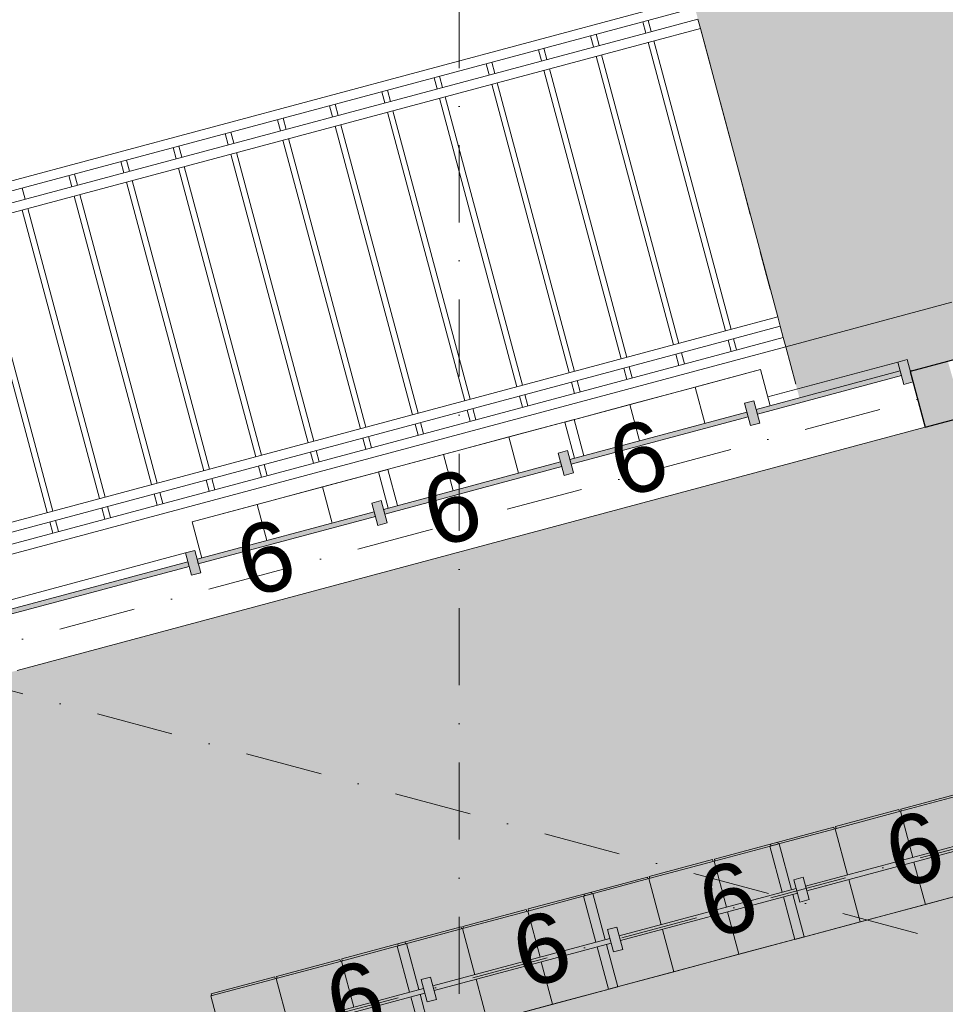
# Model space of a CAD drawing. Header units: millimetres. Extents: x -2530 to 151695, y -8763 to 71774.
# Tile 226 of 256: x 118722 to 123520, y 21116 to 26221. Entities that reach past the tile are written whole.
import ezdxf

# ---------------------------------------------------------------- set-up
doc = ezdxf.new("R2010")
doc.units = ezdxf.units.MM
doc.linetypes.add('Hidden', pattern=[400, 200, -200])
doc.linetypes.add('RR_Level', pattern=[800, 400, -200, 0, -200])
for name, color, linetype, lineweight in [('A-____-NOTE-TEXT', 131, 'Continuous', 13), ('A-AREA-____-OTLN', 32, 'Hidden', 13), ('A-AREA-____-PATT', 32, 'Continuous', 9), ('A-FLOR-____-OTLN', 192, 'Continuous', 18), ('A-FLOR-HRAL-OTLN', 11, 'Continuous', 13), ('A-GENM-____-OTLN', 13, 'Continuous', 13), ('A-GLAZ-CURT-MCUT', 52, 'Continuous', 13), ('A-GLAZ-CURT-OTLN', 52, 'Continuous', 13), ('A-GLAZ-CWMG-MCUT', 51, 'Continuous', 13), ('A-GLAZ-CWMG-OTLN', 51, 'Continuous', 13), ('I-FURN-PNLS-OTLN', 30, 'Continuous', 13), ('S-COLS-____-MCUT', 52, 'Continuous', 25), ('S-COLS-____-OTLN', 52, 'Continuous', 18), ('S-GRID-____-OTLN', 1, 'Continuous', 9), ('S-STRS-____-OTLN', 31, 'Continuous', 13)]:
    doc.layers.add(name, color=color, linetype=linetype, lineweight=lineweight)
doc.styles.add('Arial', font='arial.ttf', dxfattribs={"height": 360})

# ---------------------------------------------------------------- blocks, each defined once
blk = doc.blocks.new('NLRS_28_SC_LIB_kolom recht_generiek_ISR - kolom beton_ONTWERP-6193514-plot_V2 Copy 1')
at = {"layer": 'S-COLS-____-OTLN', "lineweight": 13}
blk.add_hatch(color=256, dxfattribs=at).paths.add_polyline_path([(150, 150), (-150, 150), (-150, -150), (-115, -150), (-54.8, 75), (-51.4, -150), (150, -150), (150, 120.7)])
at = {"layer": 'S-COLS-____-MCUT'}
for p, q in [((150, 150), (-150, 150)), ((-150, 150), (-150, -150)), ((150, -150), (150, 150)), ((-150, -150), (150, -150))]:
    blk.add_line(p, q, dxfattribs=at)
blk = doc.blocks.new('NLRS_21_CWP_UN_system_panel_GEN - oz_glas-6173902-plot_V2 Copy 1')
at = {"layer": 'A-GLAZ-CURT-OTLN'}
blk.add_hatch(color=127, dxfattribs=at).paths.add_polyline_path([(475, -12.5), (475, 12.5), (-475, 12.5), (-475, -12.5)])
at = {"layer": 'A-GLAZ-CURT-MCUT'}
for p, q in [((475, 12.5), (-475, 12.5)), ((-475, 12.5), (-475, -12.5)), ((475, -12.5), (475, 12.5)), ((-475, -12.5), (475, -12.5))]:
    blk.add_line(p, q, dxfattribs=at)
blk = doc.blocks.new('NLRS_21_CWM_UN_rechthoek_GEN - 67x114-6008502-plot_V2 Copy 1')
at = {"layer": 'A-GLAZ-CWMG-OTLN'}
blk.add_line((119581.1, 23456), (118663.5, 23210.1), dxfattribs=at)
blk = doc.blocks.new('NLRS_21_CWM_UN_rechthoek_GEN - 67x114-6173922-plot_V2 Copy 1')
at = {"layer": 'A-GLAZ-CWMG-OTLN'}
blk.add_hatch(color=127, dxfattribs=at).paths.add_polyline_path([(-50, 60), (0, 60), (0, -60), (-50, -60), (-50, 12.5)])
at = {"layer": 'A-GLAZ-CWMG-MCUT'}
for p, q in [((-50, 60), (0, 60)), ((-50, -60), (-50, 60)), ((0, 60), (0, -60)), ((0, -60), (-50, -60))]:
    blk.add_line(p, q, dxfattribs=at)
blk = doc.blocks.new('NLRS_21_CWP_UN_system_panel_GEN - oz_glas-6173924-plot_V2 Copy 1')
at = {"layer": 'A-GLAZ-CURT-OTLN'}
blk.add_hatch(color=127, dxfattribs=at).paths.add_polyline_path([(-386.7, -12.5), (386.7, -12.5), (386.7, 12.5), (-386.7, 12.5), (-386.7, -3)])
at = {"layer": 'A-GLAZ-CURT-MCUT'}
for p, q in [((386.7, 12.5), (-386.7, 12.5)), ((-386.7, 12.5), (-386.7, -12.5)), ((386.7, -12.5), (386.7, 12.5)), ((-386.7, -12.5), (386.7, -12.5))]:
    blk.add_line(p, q, dxfattribs=at)
blk = doc.blocks.new('NLRS_21_CWM_UN_rechthoek_GEN - 67x114-6070497-plot_V2 Copy 1')
at = {"layer": 'A-GLAZ-CWMG-OTLN'}
blk.add_line((123274.1, 24445.5), (122599.6, 24264.8), dxfattribs=at)
blk = doc.blocks.new('NLRS_21_CWM_UN_rechthoek_GEN - 67x114-6173925-plot_V2 Copy 1')
at = {"layer": 'A-GLAZ-CWMG-OTLN'}
blk.add_hatch(color=127, dxfattribs=at).paths.add_polyline_path([(-25, 60), (25, 60), (25, -60), (-25, -60), (-25, 12.5)])
at = {"layer": 'A-GLAZ-CWMG-MCUT'}
for p, q in [((-25, 60), (25, 60)), ((-25, -60), (-25, 60)), ((25, 60), (25, -60)), ((25, -60), (-25, -60))]:
    blk.add_line(p, q, dxfattribs=at)
blk = doc.blocks.new('Lockers vide4 - Lockers vide-6076881-plot_V2 Copy 1')
at = {"layer": 'A-GENM-____-OTLN'}
for p, q in [((113658.2, 28850), (118531.6, 28850)), ((118531.6, 28850), (113658.2, 28850)), ((113650, 28550), (113650, 28547)), ((113650, 28547), (113658.2, 28547))]:
    blk.add_line(p, q, dxfattribs=at)
blk = doc.blocks.new('NLRS_21_CWP_UN_system_panel_GEN - oz_glas-6173885-plot_V2 Copy 1')
at = {"layer": 'A-GLAZ-CURT-OTLN'}
blk.add_hatch(color=127, dxfattribs=at).paths.add_polyline_path([(-475, -12.5), (475, -12.5), (475, 12.5), (-475, 12.5)])
at = {"layer": 'A-GLAZ-CURT-MCUT'}
for p, q in [((475, 12.5), (-475, 12.5)), ((-475, 12.5), (-475, -12.5)), ((475, -12.5), (475, 12.5)), ((-475, -12.5), (475, -12.5))]:
    blk.add_line(p, q, dxfattribs=at)
blk = doc.blocks.new('NLRS_21_CWM_UN_rechthoek_GEN - 67x114-6173901-plot_V2 Copy 1')
at = {"layer": 'A-GLAZ-CWMG-OTLN'}
blk.add_hatch(color=127, dxfattribs=at).paths.add_polyline_path([(-25, -12.5), (-25, 60), (25, 60), (25, -60), (-25, -60)])
at = {"layer": 'A-GLAZ-CWMG-MCUT'}
for p, q in [((-25, 60), (25, 60)), ((-25, -60), (-25, 60)), ((25, 60), (25, -60)), ((25, -60), (-25, -60))]:
    blk.add_line(p, q, dxfattribs=at)
blk = doc.blocks.new('Railing - Railing-6206679-plot_V2 Copy 1')
at = {"layer": 'A-FLOR-HRAL-OTLN'}
for p, q in [((121938.8, 26258.3), (122209.2, 26330.7)), ((122209.2, 26330.7), (122222.2, 26282.4)), ((116259.1, 24736.4), (121938.8, 26258.3)), ((121951.7, 26210), (122222.2, 26282.4)), ((116272.1, 24688.1), (121951.7, 26210)), ((121967.2, 26152), (122237.7, 26224.5)), ((122237.7, 26224.5), (122250.6, 26176.2)), ((116287.6, 24630.2), (121967.2, 26152)), ((121980.2, 26103.7), (122250.6, 26176.2)), ((116300.5, 24581.9), (121980.2, 26103.7)), ((116272.1, 24688.1), (116259.1, 24736.4)), ((116300.5, 24581.9), (116287.6, 24630.2))]:
    blk.add_line(p, q, dxfattribs=at)
blk = doc.blocks.new('Railing - Railing-6206680-plot_V2 Copy 1')
at = {"layer": 'A-FLOR-HRAL-OTLN'}
for p, q in [((122381.1, 24607.3), (122651.6, 24679.8)), ((122651.6, 24679.8), (122664.5, 24631.5)), ((122394.1, 24559), (122664.5, 24631.5)), ((116701.5, 23085.4), (122381.1, 24607.3)), ((116714.4, 23037.2), (122394.1, 24559)), ((122409.6, 24501.1), (122680.1, 24573.5)), ((122680.1, 24573.5), (122693, 24525.2)), ((122422.5, 24452.8), (122693, 24525.2)), ((116730, 22979.2), (122409.6, 24501.1)), ((116742.9, 22930.9), (122422.5, 24452.8)), ((116714.4, 23037.2), (116701.5, 23085.4)), ((116742.9, 22930.9), (116730, 22979.2))]:
    blk.add_line(p, q, dxfattribs=at)
blk = doc.blocks.new('NLRS_82_FUS_UN_lockers_GEN - 2 hoog-6540071-plot_V2 Copy 1')
at = {"layer": 'I-FURN-PNLS-OTLN', "lineweight": 9}
for p, q in [((0, 0), (1050, 0)), ((0, -227.5), (0, 0)), ((0, 0), (350, 0)), ((350, -227.5), (350, 0)), ((350, 0), (700, 0)), ((350, 0), (350, -227.5)), ((700, -227.5), (700, 0)), ((700, 0), (1050, 0)), ((700, 0), (700, -227.5)), ((1050, 0), (1050, -227.5)), ((0, 0), (1050, 0)), ((0, -500), (0, -252.5)), ((350, -500), (350, -252.5)), ((350, -252.5), (350, -500)), ((700, -500), (700, -252.5)), ((700, -252.5), (700, -500)), ((1050, -252.5), (1050, -500)), ((0, -500), (350, -500)), ((5, -500), (5, -510)), ((345, -510), (5, -510)), ((345, -500), (345, -510)), ((350, -500), (700, -500)), ((355, -500), (355, -510)), ((695, -510), (355, -510)), ((695, -500), (695, -510)), ((700, -500), (1050, -500)), ((705, -500), (705, -510)), ((1045, -510), (705, -510)), ((1045, -500), (1045, -510))]:
    blk.add_line(p, q, dxfattribs=at)
blk = doc.blocks.new('NLRS_82_FUS_UN_lockers_GEN - 2 hoog-V229-plot_V2 Copy 1')
at = {"layer": 'I-FURN-PNLS-OTLN', "lineweight": 9}
for p, q in [((0, 0), (1050, 0)), ((0, -194.5), (0, 0)), ((0, 0), (350, 0)), ((350, -194.5), (350, 0)), ((350, 0), (700, 0)), ((350, 0), (350, -194.5)), ((700, -194.5), (700, 0)), ((700, 0), (1050, 0)), ((700, 0), (700, -194.5)), ((1050, 0), (1050, -194.5)), ((0, 0), (1050, 0))]:
    blk.add_line(p, q, dxfattribs=at)

msp = doc.modelspace()

# ---------------------------------------------------------------- hatches: boundary and pattern name
at = {"layer": 'A-AREA-____-PATT', "transparency": 33554509}
h = msp.add_hatch(color=10, dxfattribs=at)
h.paths.add_polyline_path([(106266.9148, 17364.4423), (106488.3079, 17422.1053), (106491.7754, 17409.1644), (106540.0717, 17422.1053), (106552.3656, 17376.2238), (107469.9952, 17622.1019), (107457.7013, 17667.9834), (107505.9976, 17680.9244), (107518.2915, 17635.0429), (108322.4355, 17850.5126), (108310.1416, 17896.3941), (108358.4379, 17909.3351), (108373.9671, 17851.3795), (109372.7344, 18118.9984), (109357.2052, 18176.954), (109405.5015, 18189.8949), (109421.0307, 18131.9394), (109453.3784, 18140.6069), (109450.1431, 18152.681), (109997.3509, 18299.3049), (109985.057, 18345.1863), (110033.3533, 18358.1273), (110029.471, 18372.6162), (110174.7747, 18409.8911), (110178.2422, 18396.9502), (110226.5385, 18409.8911), (110238.8324, 18364.0096), (111156.4619, 18609.8877), (111144.168, 18655.7692), (111192.4643, 18668.7102), (111204.7582, 18622.8287), (112122.3878, 18868.7068), (112110.0938, 18914.5882), (112158.3901, 18927.5292), (112170.684, 18881.6477), (113088.3136, 19127.5258), (113076.0197, 19173.4073), (113124.316, 19186.3482), (113136.6099, 19140.4668), (114054.2394, 19386.3449), (114041.9455, 19432.2263), (114090.2418, 19445.1673), (114102.5357, 19399.2858), (115020.1652, 19645.1639), (115007.8713, 19691.0454), (115056.1676, 19703.9863), (115068.4615, 19658.1049), (115986.0911, 19903.983), (115973.7972, 19949.8644), (116022.0934, 19962.8054), (116034.3873, 19916.9239), (116952.0169, 20162.802), (116939.723, 20208.6835), (116988.0193, 20221.6244), (117000.3132, 20175.7429), (117691.9161, 20361.0574), (117679.6222, 20406.9389), (117727.9185, 20419.8798), (117743.4476, 20361.9243), (118742.2149, 20629.5432), (118722.8035, 20701.9876), (118868.1071, 20739.2625), (118871.5746, 20726.3216), (118919.8709, 20739.2625), (118932.1648, 20693.381), (119849.7944, 20939.2591), (119837.5005, 20985.1406), (119885.7967, 20998.0816), (119898.0907, 20952.2001), (120815.7202, 21198.0782), (120803.4263, 21243.9597), (120851.7226, 21256.9006), (120864.0165, 21211.0191), (121781.646, 21456.8972), (121769.3521, 21502.7787), (121817.6484, 21515.7197), (121829.9423, 21469.8382), (122747.5718, 21715.7163), (122735.2779, 21761.5977), (122783.5742, 21774.5387), (122795.8681, 21728.6572), (123713.4977, 21974.5353), (123701.2038, 22020.4168), (123749.5001, 22033.3577), (123761.794, 21987.4763), (124679.4235, 22233.3544), (124667.1296, 22279.2358), (124715.4259, 22292.1768), (124727.7198, 22246.2953), (124936.3598, 22302.2002), (124924.0659, 22348.0817), (124972.3621, 22361.0227), (124987.8913, 22303.0671), (125986.6586, 22570.686), (125967.2472, 22643.1304), (126112.5508, 22680.4054), (126116.0183, 22667.4644), (126164.3146, 22680.4054), (126176.6085, 22634.5239), (127094.2381, 22880.402), (127081.9442, 22926.2834), (127130.2404, 22939.2244), (127142.5343, 22893.3429), (128060.1639, 23139.221), (128047.87, 23185.1025), (128096.1663, 23198.0434), (128108.4602, 23152.162), (129026.0897, 23398.0401), (129013.7958, 23443.9215), (129062.0921, 23456.8625), (129074.386, 23410.981), (129992.0155, 23656.8591), (129979.7216, 23702.7406), (130028.0179, 23715.6815), (130040.3118, 23669.8001), (130957.9414, 23915.6782), (130945.6475, 23961.5596), (130993.9438, 23974.5006), (131006.2377, 23928.6191), (131923.8672, 24174.4972), (131911.5733, 24220.3787), (131959.8696, 24233.3196), (131972.1635, 24187.4381), (132084.2109, 24217.4612), (132071.917, 24263.3426), (132120.2133, 24276.2836), (132135.7424, 24218.328), (133134.5097, 24485.9469), (133118.9806, 24543.9025), (133167.2769, 24556.8434), (133182.806, 24498.8879), (133231.1023, 24511.8288), (133211.6909, 24584.2733), (135925, 25311.3023), (135925, 25328.7527), (135940, 25328.7527), (135940, 25428.7527), (136000, 25428.7527), (136000, 26462.7527), (135940, 26462.7527), (135940, 26512.7527), (135987.5, 26512.7527), (135987.5, 27328.7527), (135940, 27328.7527), (135940, 27378.7527), (135987.5, 27378.7527), (135987.5, 27942.6064), (135940, 27942.6064), (135940, 27992.6064), (135925, 27992.6064), (135925, 28550), (135850, 28550), (135850, 28850), (135925, 28850), (135925, 29325), (135940, 29325), (135940, 29375), (136000, 29375), (136000, 30425), (135940, 30425), (135940, 30475), (135987.5, 30475), (135987.5, 30875), (135940, 30875), (135940, 30925), (135925, 30925), (135925, 30940), (135875, 30940), (135875, 30987.5), (134975, 30987.5), (134975, 30940), (134925, 30940), (134925, 30987.5), (133975, 30987.5), (133975, 30940), (133925, 30940), (133925, 30987.5), (132975, 30987.5), (132975, 30940), (132925, 30940), (132925, 30987.5), (131975, 30987.5), (131975, 30940), (131925, 30940), (131925, 30987.5), (130975, 30987.5), (130975, 30940), (130925, 30940), (130925, 30987.5), (129975, 30987.5), (129975, 30940), (129925, 30940), (129925, 30987.5), (129659, 30987.5), (129659, 30940), (129609, 30940), (129609, 31000), (128615, 31000), (128615, 30940), (128565, 30940), (128565, 30925), (128425, 30925), (128425, 31000), (127391, 31000), (127391, 30940), (127341, 30940), (127341, 30987.5), (126425, 30987.5), (126425, 30940), (126375, 30940), (126375, 30987.5), (125425, 30987.5), (125425, 30940), (125375, 30940), (125375, 30987.5), (124425, 30987.5), (124425, 30940), (124375, 30940), (124375, 30987.5), (123425, 30987.5), (123425, 30940), (123375, 30940), (123375, 30987.5), (122425, 30987.5), (122425, 30940), (122375, 30940), (122375, 30987.5), (121425, 30987.5), (121425, 30940), (121375, 30940), (121375, 30987.5), (121125, 30987.5), (121125, 30940), (121075, 30939.1509), (121075, 30925), (120925, 30925), (120925, 31000), (119891, 31000), (119891, 30940), (119841, 30940), (119841, 30987.5), (118925, 30987.5), (118925, 30940), (118875, 30940), (118875, 30987.5), (117925, 30987.5), (117925, 30940), (117875, 30940), (117875, 30987.5), (116925, 30987.5), (116925, 30940), (116875, 30940), (116875, 30987.5), (115925, 30987.5), (115925, 30940), (115875, 30940), (115875, 30987.5), (114925, 30987.5), (114925, 30940), (114875, 30940), (114875, 30987.5), (113925, 30987.5), (113925, 30940), (113875, 30940), (113875, 30987.5), (113625, 30987.5), (113625, 30940), (113575, 30940), (113575, 30925), (113425, 30925), (113425, 31000), (112391, 31000), (112391, 30940), (112341, 30940), (112341, 30987.5), (111425, 30987.5), (111425, 30940), (111375, 30940), (111375, 30987.5), (110425, 30987.5), (110425, 30940), (110375, 30940), (110375, 30987.5), (109425, 30987.5), (109425, 30940), (109375, 30940), (109375, 30987.5), (108425, 30987.5), (108425, 30940), (108375, 30940), (108375, 30987.5), (107425, 30987.5), (107425, 30940), (107375, 30940), (107375, 30987.5), (106425, 30987.5), (106425, 30940), (106375, 30940), (106375, 30987.5), (106125, 30987.5), (106125, 30940), (106075, 30940), (106075, 30925), (105925, 30925), (105925, 31000), (104891, 31000), (104891, 30940), (104841, 30940), (104841, 30987.5), (103925, 30987.5), (103925, 30940), (103875, 30940), (103875, 30987.5), (102925, 30987.5), (102925, 30940), (102875, 30940), (102875, 30987.5), (101925, 30987.5), (101925, 30940), (101875, 30940), (101875, 30987.5), (100925, 30987.5), (100925, 30940), (100875, 30940), (100875, 30987.5), (99925, 30987.5), (99925, 30940), (99875, 30940), (99875, 30987.5), (98925, 30987.5), (98925, 30940), (98875, 30940), (98875, 30987.5), (98625, 30987.5), (98625, 30940), (98575, 30940), (98575, 30925), (98500, 30925), (98500, 28796.3818), (98524.8745, 28794.9122), (98559.0475, 28785.7556), (98595.5035, 28763.5345), (98624.2224, 28731.9427), (98642.8775, 28693.5395), (98649.9575, 28651.4362), (98644.8889, 28609.0437), (98624.2224, 28565.1216), (98600.8991, 28536.8738), (98559.0475, 28510.8673), (98517.8079, 28499.7752), (98500, 28498.9273), (98500, 26643.4112), (98289.3819, 26851.8505), (96416.9154, 24978.8298), (98500, 22895.7453), (98500.0795, 22628.921), (98575, 22628.921), (98575, 22089.5271), (98578.1697, 22088.6778), (98614.6257, 22066.4567), (98646.262, 22028.8589), (98661.9996, 21996.4617), (98669.0797, 21954.3584), (98661.9996, 21907.2689), (98647.2043, 21872.7186), (98620.0212, 21839.796), (98584.6638, 21815.8655), (98575, 21812.7763), (98575, 19360.7799), (98913.7456, 19270.0133), (98926.0395, 19315.8947), (98974.3358, 19302.9538), (98962.0419, 19257.0723), (99879.6714, 19011.1942), (99891.9653, 19057.0757), (99940.2616, 19044.1347), (99927.9677, 18998.2533), (100845.5972, 18752.3752), (100842.362, 18740.3011), (100890.6583, 18727.3601), (100910.0697, 18799.8046), (101054.9586, 18760.9817), (101051.0754, 18746.4894), (101099.0642, 18732.401), (101087.0778, 18687.6669), (101956.411, 18454.7298), (101968.7049, 18500.6113), (102017.0012, 18487.6703), (102004.7073, 18441.7888), (102922.3369, 18195.9108), (102934.6308, 18241.7922), (102982.9271, 18228.8513), (102970.6332, 18182.9698), (103888.2627, 17937.0917), (103900.5566, 17982.9732), (103948.8529, 17970.0322), (103936.559, 17924.1508), (104854.1885, 17678.2727), (104866.4824, 17724.1541), (104914.7787, 17711.2132), (104902.4848, 17665.3317), (105820.1143, 17419.4536), (105832.4082, 17465.3351), (105880.7045, 17452.3941), (105868.4106, 17406.5127), (106018.1291, 17366.3957), (106030.423, 17412.2772), (106078.7193, 17399.3362), (106082.6025, 17413.8286), (106264.6179, 17365.0577)])
h.paths.add_polyline_path([(106144.5421, 19557.4964), (106105.7193, 19702.3853), (106178.1637, 19721.7967), (105163.7444, 23507.6611), (105091.3, 23488.2496), (105053.4321, 23629.5744), (105125.8766, 23648.9858), (105078.5044, 23825.7811), (105000.8766, 23825.7811), (105000.8766, 24115.4922), (104597.455, 25621.0821), (104525.0105, 25601.6707), (104451.5629, 25875.7811), (104529.2086, 25875.7811), (103835.5984, 28464.3694), (103763.154, 28444.9579), (103674.7195, 28775), (103984.8752, 28775), (103984.8752, 28700), (105524.8752, 28700), (105524.8752, 28775), (106080.5016, 28775), (106080.5016, 28700), (107784.5016, 28700), (107784.5016, 28775), (108282.5016, 28775), (108282.5016, 28850), (108582.5016, 28850), (108582.5016, 28775), (108650, 28775), (108650, 28700), (109684, 28700), (109684, 28775), (111375.0016, 28775), (111375.0016, 28700), (112409.0016, 28700), (112409.0016, 28775), (113350, 28775), (113350, 28850), (114580, 28850), (114580, 28840), (114575, 28840), (114575, 28559.5), (114650, 28559.5), (114650, 28607), (114700, 28607), (114700, 28559.5), (115650, 28559.5), (115650, 28607), (115700, 28607), (115700, 28559.5), (116650, 28559.5), (116650, 28607), (116700, 28607), (116700, 28559.5), (117625, 28559.5), (117625, 28840), (117620, 28840), (117620, 28850), (119580, 28850), (119580, 28840), (119575, 28840), (119575, 28559.5), (119650, 28559.5), (119650, 28607), (119700, 28607), (119700, 28559.5), (120650, 28559.5), (120650, 28607), (120700, 28607), (120700, 28559.5), (121650, 28559.5), (121650, 28607), (121700, 28607), (121700, 28559.5), (122625, 28559.5), (122625, 28840), (122620, 28840), (122620, 28850), (123650, 28850), (123650, 28607), (123700, 28607), (123700, 28547), (124650, 28547), (124650, 28607), (124700, 28607), (124700, 28547), (125650, 28547), (125648.6159, 28850), (128650, 28850), (128650, 28775), (132325, 28775), (132325, 26572.529), (128683.7939, 25596.8707), (128703.2053, 25524.4263), (125733.2343, 24728.6249), (125658.0474, 25009.2264), (125642.1629, 25004.9702), (125654.4568, 24959.0887), (125606.1606, 24946.1478), (125590.6314, 25004.1033), (124673.0019, 24758.2252), (124688.531, 24700.2697), (124640.2347, 24687.3287), (124624.7056, 24745.2843), (123707.076, 24499.4062), (123722.6052, 24441.4506), (123643.2652, 24420.1915), (123706.1583, 24185.4716), (113446.6291, 21436.439), (113427.2177, 21508.8834), (113325.2347, 21481.5572), (113305.8233, 21554.0016), (110408.0458, 20777.5445), (110427.4573, 20705.1001), (110234.2721, 20653.3363), (110214.8607, 20725.7807), (109216.0934, 20458.1618), (109235.5048, 20385.7174), (108414.4678, 20165.7212), (108395.0564, 20238.1656), (107396.2891, 19970.5467), (107415.7005, 19898.1023), (106190.7207, 19569.8699)])
h.paths.add_polyline_path([(103260.522, 20526.8367), (103219.2823, 20537.8869), (103182.8263, 20560.108), (103151.19, 20597.7058), (103135.4524, 20630.103), (103129.226, 20679.3456), (103133.441, 20714.5988), (103154.1075, 20758.5209), (103177.4308, 20786.7686), (103212.7882, 20810.6992), (103253.4554, 20823.6991), (103299.9296, 20823.6991), (103337.3774, 20813.665), (103373.8334, 20791.4439), (103405.4698, 20753.8461), (103421.2074, 20721.4489), (103428.2874, 20679.3456), (103423.2187, 20636.9531), (103401.4531, 20591.6998), (103379.2289, 20564.7832), (103343.8715, 20540.8527), (103303.2044, 20527.8528)])
h.paths.add_polyline_path([(113625, 21794.8162), (113634.4184, 21797.3399), (113633.6419, 21800.2376), (113625, 21797.922)])
h.paths.add_polyline_path([(113625, 28547), (113650, 28547), (113650, 28550), (113625, 28548.4043)])
h.paths.add_polyline_path([(119930, 28840), (119920, 28840), (119920, 28850), (119930, 28850)])
h.paths.add_polyline_path([(120280, 28840), (120270, 28840), (120270, 28850), (120280, 28850)])
h.paths.add_polyline_path([(121920, 28840), (121920, 28850), (121930, 28850), (121930, 28840), (121925, 28840)])
h.paths.add_polyline_path([(122270, 28840), (122270, 28850), (122280, 28850), (122280, 28840), (122275, 28840)])
h.paths.add_polyline_path([(121275, 28840), (121270, 28840), (121270, 28850), (121280, 28850), (121280, 28840)])
h.paths.add_polyline_path([(120920, 28840), (120920, 28850), (120930, 28850), (120930, 28840), (120925, 28840)])
h.paths.add_polyline_path([(115925, 28840), (115920, 28840), (115920, 28850), (115930, 28850), (115930, 28840)])
h.paths.add_polyline_path([(116270, 28840), (116270, 28850), (116280, 28850), (116280, 28840), (116275, 28840)])
h.paths.add_polyline_path([(116920, 28840), (116920, 28850), (116930, 28850), (116930, 28840), (116925, 28840)])
h.paths.add_polyline_path([(117275, 28840), (117270, 28840), (117270, 28850), (117280, 28850), (117280, 28840)])
h.paths.add_polyline_path([(114920, 28840), (114920, 28850), (114930, 28850), (114930, 28840), (114925, 28840)])
h.paths.add_polyline_path([(115280, 28840), (115270, 28840), (115270, 28850), (115280, 28850)])
h = msp.add_hatch(color=10, dxfattribs=at)
h.paths.add_polyline_path([(122764.1521, 24259.6914), (123286.1945, 24400.5014), (123274.1329, 24445.516), (123322.4292, 24458.4569), (123338.7348, 24400.7094), (123346.4908, 24400.5014), (123346.6957, 24399.7367), (123628.5125, 24475.2493), (123612.2069, 24536.1026), (123691.5615, 24557.3072), (123707.076, 24499.4062), (124624.7056, 24745.2843), (124609.1764, 24803.2398), (124657.4727, 24816.1808), (124673.0019, 24758.2252), (125590.6314, 25004.1033), (125575.1023, 25062.0589), (125623.3986, 25074.9998), (125635.6925, 25029.1183), (125675, 25039.6507), (125675, 28487), (125650, 28487), (125648.6159, 28547), (124700, 28547), (124700, 28487), (124650, 28487), (124650, 28547), (123700, 28547), (123700, 28487), (123650, 28487), (123650, 26716.7893), (122209.2182, 26330.733), (122751.8582, 24305.5729)])
h.paths.add_polyline_path([(123691.5615, 24557.3617), (123691.5469, 24557.3617), (123706.1583, 24561.2768)])
h = msp.add_hatch(color=10, dxfattribs=at)
h.paths.add_polyline_path([(120863.8346, 13291.1062), (127963.3896, 15193.4255), (127927.8014, 15326.2423), (127855.357, 15306.8309), (127777.7113, 15596.6086), (127850.1557, 15616.02), (125986.6586, 22570.686), (124987.8913, 22303.0671), (125003.4204, 22245.1116), (124955.1241, 22232.1706), (124942.8302, 22278.0521), (124734.1903, 22222.1472), (124746.4842, 22176.2657), (124698.1879, 22163.3247), (124685.894, 22209.2062), (123768.2644, 21963.3281), (123780.5583, 21917.4466), (123732.262, 21904.5057), (123719.9681, 21950.3872), (122802.3386, 21704.5091), (122814.6325, 21658.6276), (122766.3362, 21645.6866), (122754.0423, 21691.5681), (121836.4128, 21445.69), (121848.7067, 21399.8086), (121800.4104, 21386.8676), (121788.1165, 21432.7491), (120870.487, 21186.871), (120882.7809, 21140.9895), (120834.4846, 21128.0486), (120822.1907, 21173.93), (119904.5611, 20928.0519), (119916.855, 20882.1705), (119868.5587, 20869.2295), (119856.2648, 20915.111), (118938.6353, 20669.2329), (118950.9292, 20623.3514), (118902.6329, 20610.4105), (120750.6009, 13713.7001), (120823.0453, 13733.1115), (120900.691, 13443.3337), (120828.2466, 13423.9223), (120843.8504, 13365.688)])
h.paths.add_polyline_path([(127278.9163, 17937.8283), (127303.8823, 17944.5179), (126794.397, 19845.9429), (126769.431, 19839.2533), (127221.0378, 18153.8337)])

# ---------------------------------------------------------------- linework, layer by layer
at = {"layer": 'A-AREA-____-OTLN', "color": 9}
for p, q in [((122250.6292, 26176.1848), (122651.5917, 24679.7726)), ((122664.5327, 24631.4763), (122680.0618, 24573.5207)), ((122693.0028, 24525.2244), (122751.8582, 24305.5729))]:
    msp.add_line(p, q, dxfattribs=at)
at = {"layer": 'A-FLOR-____-OTLN'}
msp.add_line((122693.0028, 24525.2244), (123553.3515, 24755.7542), dxfattribs=at)
at = {"layer": 'S-GRID-____-OTLN', "linetype": 'RR_Level'}
for p, q in [((121000, 48773.1142), (121000, -857.0614)), ((65026.4766, 37117.0697), (146431.6199, 15304.6273)), ((75650.9249, 11464.402), (144032.124, 29787.0891)), ((76246.2087, 9242.7726), (144032.124, 27405.9539))]:
    msp.add_line(p, q, dxfattribs=at)
at = {"layer": 'S-STRS-____-OTLN'}
for p, q in [((121951.6999, 26209.9673), (121967.2291, 26152.0118)), ((121980.6777, 26217.7319), (121996.2068, 26159.7764)), ((121710.2185, 26145.2626), (121725.7476, 26087.307)), ((122250.6292, 26176.1848), (122651.5917, 24679.7726)), ((121681.2407, 26137.498), (121696.7698, 26079.5425)), ((121980.17, 26103.7155), (122381.1325, 24607.3032)), ((122009.1478, 26111.4801), (122410.1103, 24615.0678)), ((121410.7815, 26065.0287), (121426.3106, 26007.0731)), ((121439.7592, 26072.7933), (121455.2884, 26014.8377)), ((121738.6886, 26039.0107), (122139.651, 24542.5985)), ((121140.3222, 25992.5594), (121155.8514, 25934.6038)), ((121169.3, 26000.3239), (121184.8291, 25942.3684)), ((121709.7108, 26031.2462), (122110.6733, 24534.8339)), ((121439.2516, 25958.7768), (121840.214, 24462.3646)), ((121468.2293, 25966.5414), (121869.1918, 24470.1291)), ((120869.863, 25920.09), (120885.3921, 25862.1345)), ((120898.8408, 25927.8546), (120914.3699, 25869.899)), ((121168.7923, 25886.3075), (121569.7548, 24389.8952)), ((121197.7701, 25894.0721), (121598.7326, 24397.6598)), ((120599.4038, 25847.6207), (120614.9329, 25789.6651)), ((120628.3815, 25855.3853), (120643.9107, 25797.4297)), ((120898.3331, 25813.8382), (121299.2956, 24317.4259)), ((120927.3109, 25821.6027), (121328.2733, 24325.1905)), ((120328.9445, 25775.1514), (120344.4737, 25717.1958)), ((120357.9223, 25782.9159), (120373.4515, 25724.9604)), ((120627.8739, 25741.3688), (121028.8363, 24244.9566)), ((120656.8516, 25749.1334), (121057.8141, 24252.7211)), ((120058.4853, 25702.682), (120074.0144, 25644.7265)), ((120087.4631, 25710.4466), (120102.9922, 25652.491)), ((119788.0261, 25630.2127), (119803.5552, 25572.2571)), ((119817.0038, 25637.9773), (119832.533, 25580.0217)), ((120357.4146, 25668.8995), (120758.3771, 24172.4872)), ((120386.3924, 25676.6641), (120787.3549, 24180.2518)), ((120086.9554, 25596.4302), (120487.9179, 24100.0179)), ((120115.9332, 25604.1948), (120516.8956, 24107.7825)), ((119517.5668, 25557.7434), (119533.096, 25499.7878)), ((119546.5446, 25565.5079), (119562.0738, 25507.5524)), ((119845.4739, 25531.7254), (120246.4364, 24035.3131)), ((119247.1076, 25485.274), (119262.6368, 25427.3185)), ((119276.0854, 25493.0386), (119291.6145, 25435.083)), ((119816.4962, 25523.9608), (120217.4586, 24027.5486)), ((119546.0369, 25451.4915), (119946.9994, 23955.0792)), ((119575.0147, 25459.2561), (119975.9772, 23962.8438)), ((118976.6484, 25412.8047), (118992.1775, 25354.8491)), ((119005.6262, 25420.5693), (119021.1553, 25362.6137)), ((119275.5777, 25379.0222), (119676.5402, 23882.6099)), ((119304.5555, 25386.7868), (119705.5179, 23890.3745)), ((118735.1669, 25348.0999), (118750.6961, 25290.1444)), ((119005.1185, 25306.5528), (119406.0809, 23810.1406)), ((119034.0962, 25314.3174), (119435.0587, 23817.9051)), ((118734.6592, 25234.0835), (119135.6217, 23737.6712)), ((118763.637, 25241.8481), (119164.5995, 23745.4358)), ((118464.2, 25161.6142), (118865.1625, 23665.2019)), ((118493.1778, 25169.3788), (118894.1402, 23672.9665)), ((122664.5327, 24631.4763), (122680.0618, 24573.5207)), ((122394.0734, 24559.0069), (122409.6026, 24501.0514)), ((122423.0512, 24566.7715), (122438.5804, 24508.8159)), ((122123.6142, 24486.5376), (122139.1433, 24428.582)), ((122152.592, 24494.3022), (122168.1211, 24436.3466)), ((121853.155, 24414.0683), (121868.6841, 24356.1127)), ((121882.1327, 24421.8328), (121897.6619, 24363.8773)), ((121582.6957, 24341.5989), (121598.2249, 24283.6434)), ((121611.6735, 24349.3635), (121627.2027, 24291.408)), ((121312.2365, 24269.1296), (121327.7657, 24211.174)), ((121341.2143, 24276.8942), (121356.7434, 24218.9386)), ((121070.7551, 24204.4248), (121086.2842, 24146.4693)), ((121041.7773, 24196.6603), (121057.3064, 24138.7047)), ((120771.318, 24124.1909), (120786.8472, 24066.2354)), ((120800.2958, 24131.9555), (120815.825, 24074)), ((120500.8588, 24051.7216), (120516.388, 23993.766)), ((120529.8366, 24059.4862), (120545.3657, 24001.5306)), ((120230.3996, 23979.2523), (120245.9287, 23921.2967)), ((120259.3774, 23987.0168), (120274.9065, 23929.0613)), ((119959.9404, 23906.7829), (119975.4695, 23848.8274)), ((119988.9181, 23914.5475), (120004.4473, 23856.592)), ((119689.4811, 23834.3136), (119705.0103, 23776.3581)), ((119718.4589, 23842.0782), (119733.988, 23784.1226)), ((119419.0219, 23761.8443), (119434.551, 23703.8887)), ((119447.9997, 23769.6088), (119463.5288, 23711.6533)), ((119177.5404, 23697.1395), (119193.0696, 23639.184)), ((119148.5627, 23689.3749), (119164.0918, 23631.4194)), ((118878.1034, 23616.9056), (118893.6326, 23558.9501)), ((118907.0812, 23624.6702), (118922.6103, 23566.7146))]:
    msp.add_line(p, q, dxfattribs=at)

# ---------------------------------------------------------------- block references
at = {"layer": 'A-FLOR-HRAL-OTLN'}
for name in ['Railing - Railing-6206679-plot_V2 Copy 1', 'Railing - Railing-6206680-plot_V2 Copy 1']:
    msp.add_blockref(name, (0, 0), dxfattribs=at)
at = {"layer": 'A-GENM-____-OTLN', "rotation": 195.0000000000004}
msp.add_blockref('Lockers vide4 - Lockers vide-6076881-plot_V2 Copy 1', (225734.8821, 81391.7035), dxfattribs=at)
at = {"layer": 'A-GLAZ-CURT-OTLN'}
for name, p, rotation in [('NLRS_21_CWP_UN_system_panel_GEN - oz_glas-6173924-plot_V2 Copy 1', (122916.1753, 24287.485), 14.99999999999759), ('NLRS_21_CWP_UN_system_panel_GEN - oz_glas-6173902-plot_V2 Copy 1', (122035.5776, 24051.5295), 14.99999999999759), ('NLRS_21_CWP_UN_system_panel_GEN - oz_glas-6173902-plot_V2 Copy 1', (121069.6517, 23792.7104), 14.99999999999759), ('NLRS_21_CWP_UN_system_panel_GEN - oz_glas-6173902-plot_V2 Copy 1', (120103.7259, 23533.8914), 14.99999999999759), ('NLRS_21_CWP_UN_system_panel_GEN - oz_glas-6173902-plot_V2 Copy 1', (119137.8001, 23275.0724), 14.99999999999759), ('NLRS_21_CWP_UN_system_panel_GEN - oz_glas-6173885-plot_V2 Copy 1', (123257.9181, 21839.5222), 14.9999999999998), ('NLRS_21_CWP_UN_system_panel_GEN - oz_glas-6173885-plot_V2 Copy 1', (122291.9923, 21580.7031), 14.9999999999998), ('NLRS_21_CWP_UN_system_panel_GEN - oz_glas-6173885-plot_V2 Copy 1', (121326.0665, 21321.8841), 14.9999999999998), ('NLRS_21_CWP_UN_system_panel_GEN - oz_glas-6173885-plot_V2 Copy 1', (120360.1407, 21063.0651), 14.9999999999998)]:
    msp.add_blockref(name, p, dxfattribs=dict(at, rotation=rotation))
at = {"layer": 'A-GLAZ-CWMG-OTLN', "extrusion": (0, 0, -1)}
for name, p, rotation in [('NLRS_21_CWM_UN_rechthoek_GEN - 67x114-6173922-plot_V2 Copy 1', (-123337.9583, 24400.5014), 165.0000000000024), ('NLRS_21_CWM_UN_rechthoek_GEN - 67x114-6173925-plot_V2 Copy 1', (-122518.5405, 24180.939), 165.0000000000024), ('NLRS_21_CWM_UN_rechthoek_GEN - 67x114-6173925-plot_V2 Copy 1', (-121552.6146, 23922.12), 165.0000000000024), ('NLRS_21_CWM_UN_rechthoek_GEN - 67x114-6173925-plot_V2 Copy 1', (-120586.6888, 23663.3009), 165.0000000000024), ('NLRS_21_CWM_UN_rechthoek_GEN - 67x114-6173925-plot_V2 Copy 1', (-119620.763, 23404.4819), 165.0000000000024), ('NLRS_21_CWM_UN_rechthoek_GEN - 67x114-6173901-plot_V2 Copy 1', (-122774.9552, 21710.1127), 165.0000000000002), ('NLRS_21_CWM_UN_rechthoek_GEN - 67x114-6173901-plot_V2 Copy 1', (-121809.0294, 21451.2936), 165.0000000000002), ('NLRS_21_CWM_UN_rechthoek_GEN - 67x114-6173901-plot_V2 Copy 1', (-120843.1036, 21192.4746), 165.0000000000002)]:
    msp.add_blockref(name, p, dxfattribs=dict(at, rotation=rotation))
at = {"layer": 'A-GLAZ-CWMG-OTLN'}
for name in ['NLRS_21_CWM_UN_rechthoek_GEN - 67x114-6070497-plot_V2 Copy 1', 'NLRS_21_CWM_UN_rechthoek_GEN - 67x114-6008502-plot_V2 Copy 1']:
    msp.add_blockref(name, (0, 0), dxfattribs=at)
at = {"layer": 'I-FURN-PNLS-OTLN'}
for name, p, rotation in [('NLRS_82_FUS_UN_lockers_GEN - 2 hoog-V229-plot_V2 Copy 1', (121547.3354, 24135.0076), 14.99999999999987), ('NLRS_82_FUS_UN_lockers_GEN - 2 hoog-V229-plot_V2 Copy 1', (120581.4096, 23876.1885), 14.99999999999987), ('NLRS_82_FUS_UN_lockers_GEN - 2 hoog-V229-plot_V2 Copy 1', (119615.4837, 23617.3695), 14.99999999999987), ('NLRS_82_FUS_UN_lockers_GEN - 2 hoog-6540071-plot_V2 Copy 1', (123754.7013, 21724.1686), 195.0000000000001), ('NLRS_82_FUS_UN_lockers_GEN - 2 hoog-6540071-plot_V2 Copy 1', (122788.7755, 21465.3495), 195.0000000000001), ('NLRS_82_FUS_UN_lockers_GEN - 2 hoog-6540071-plot_V2 Copy 1', (121822.8497, 21206.5305), 195.0000000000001), ('NLRS_82_FUS_UN_lockers_GEN - 2 hoog-6540071-plot_V2 Copy 1', (120856.9239, 20947.7114), 195.0000000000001)]:
    msp.add_blockref(name, p, dxfattribs=dict(at, rotation=rotation))
at = {"layer": 'S-COLS-____-OTLN', "lineweight": 13, "rotation": 194.9999999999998}
msp.add_blockref('NLRS_28_SC_LIB_kolom recht_generiek_ISR - kolom beton_ONTWERP-6193514-plot_V2 Copy 1', (123522.4465, 24291.5376), dxfattribs=at)

# ---------------------------------------------------------------- texts
at = {"layer": 'A-____-NOTE-TEXT', "lineweight": 9, "char_height": 360, "width": 336.70875, "attachment_point": 1, "rotation": 15, "style": 'Arial'}
for insert in [(121746.2252, 24088.0506), (120780.2994, 23829.2315), (119814.3735, 23570.4125), (123176.3374, 22059.141), (122210.4116, 21800.3219), (121244.4857, 21541.5029), (120278.5599, 21282.6838)]:
    msp.add_mtext('6', dxfattribs=dict(at, insert=insert))

doc.saveas('drawing.dxf')
